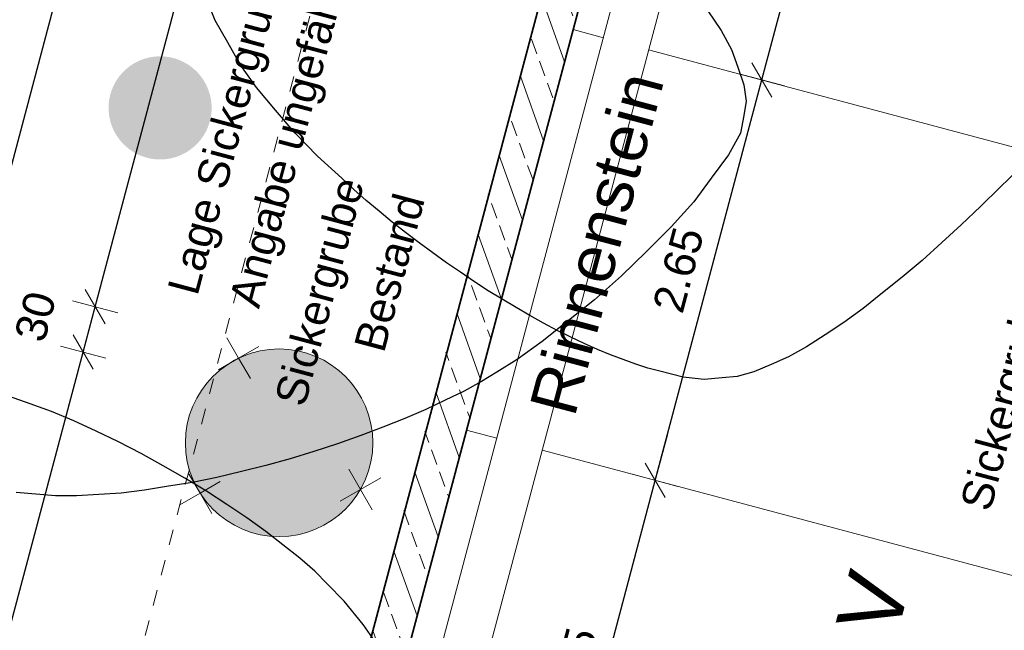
# Model space of a CAD drawing. Header units: metres. Extents: x 4462371 to 4462630, y 5328161 to 5328403.
# Tile 60 of 152: x 4462433.24 to 4462439.54, y 5328263.64 to 5328267.54. Entities that reach past the tile are written whole.
import ezdxf

# ---------------------------------------------------------------- set-up
doc = ezdxf.new("R2010")
doc.units = ezdxf.units.M
doc.header["$PDMODE"] = 65
doc.linetypes.add('AUSGEZOGEN', pattern=[0])
doc.linetypes.add('VERDECKT2_S2', pattern=[0.15000000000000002, 0.1, -0.05])
doc.layers.add('B30_BEWSYM', color=3, linetype='AUSGEZOGEN')
doc.layers.add('B31_BEWLIN', color=3, linetype='AUSGEZOGEN')
for name, color, linetype, lineweight in [('Maßlinie_Allgemein', 7, 'AUSGEZOGEN', 13), ('Schraffur', 7, 'AUSGEZOGEN', 158), ('Standard', 7, 'AUSGEZOGEN', 13)]:
    doc.layers.add(name, color=color, linetype=linetype, lineweight=lineweight)
doc.styles.add('ARIAL', font='ARIAL.TTF')
doc.dimstyles.new('_DIMSTYLE_20', dxfattribs={"dimtxt": 0.2, "dimasz": 0.3, "dimexe": 0, "dimexo": 0, "dimgap": 0.1, "dimtad": 2, "dimdec": 1, "dimlfac": 100, "dimrnd": 0.5, "dimzin": 4, "dimdsep": 46, "dimtxsty": 'ARIAL', "dimblk1": 'ALL_ML_STRICH', "dimblk2": 'ALL_ML_STRICH', "dimsah": 1, "dimcen": 0, "dimclrd": 7, "dimclre": 7, "dimclrt": 7, "dimadec": 0, "dimazin": 0, "dimtfac": 1, "dimtdec": 0, "dimtix": 1, "dimtmove": 2, "dimatfit": 3, "dimfxl": 0, "dimtvp": 1.2, "dimtzin": 0, "dimlwd": 0, "dimlwe": 13, "dimarcsym": 0})
doc.dimstyles.new('_DIMSTYLE_3', dxfattribs={"dimtxt": 0.2, "dimasz": 0.3, "dimexe": 0, "dimexo": 0, "dimgap": 0.1, "dimtad": 2, "dimrnd": 0.005, "dimzin": 4, "dimdsep": 46, "dimtxsty": 'ARIAL', "dimblk1": 'ALL_ML_STRICH', "dimblk2": 'ALL_ML_STRICH', "dimsah": 1, "dimcen": 0, "dimclrd": 7, "dimclre": 7, "dimclrt": 7, "dimadec": 0, "dimazin": 0, "dimtfac": 1, "dimtdec": 0, "dimtix": 1, "dimtmove": 2, "dimatfit": 3, "dimfxl": 0, "dimtzin": 0, "dimlwd": 0, "dimlwe": 13, "dimarcsym": 0})
doc.dimstyles.new('_DIMSTYLE_8', dxfattribs={"dimtxt": 0.2, "dimasz": 0.3, "dimexe": 0, "dimexo": 0, "dimgap": 0.1, "dimtad": 2, "dimdec": 3, "dimrnd": 0.005, "dimzin": 4, "dimdsep": 46, "dimtxsty": 'ARIAL', "dimblk1": 'ALL_ML_STRICH', "dimblk2": 'ALL_ML_STRICH', "dimsah": 1, "dimcen": 0, "dimclrd": 7, "dimclre": 7, "dimclrt": 7, "dimadec": 0, "dimazin": 0, "dimtfac": 1, "dimtdec": 0, "dimtix": 1, "dimtmove": 2, "dimatfit": 3, "dimfxl": 0, "dimtzin": 0, "dimlwd": 0, "dimlwe": 13, "dimarcsym": 0})

# ---------------------------------------------------------------- blocks, each defined once
blk = doc.blocks.new('COMPLEXOBJECT_57')
at = {"layer": 'Standard', "color": 7, "linetype": 'AUSGEZOGEN', "lineweight": 13}
for q in [(4462434.56450263, 5328265.509549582), (4462434.769488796, 5328265.454954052), (4462434.509907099, 5328265.304563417), (4462434.714893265, 5328265.249967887)]:
    blk.add_line((4462434.639697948, 5328265.379758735), q, dxfattribs=at)
blk = doc.blocks.new('COMPLEXOBJECT_58')
at = {"layer": 'Standard', "color": 7, "linetype": 'AUSGEZOGEN', "lineweight": 13}
for q in [(4462434.317200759, 5328264.64605193), (4462434.522186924, 5328264.5914564), (4462434.262605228, 5328264.441065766), (4462434.467591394, 5328264.386470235)]:
    blk.add_line((4462434.392396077, 5328264.516261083), q, dxfattribs=at)
blk = doc.blocks.new('COMPLEXOBJECT_59')
at = {"layer": 'Standard', "color": 7, "linetype": 'AUSGEZOGEN', "lineweight": 13}
for q in [(4462435.343863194, 5328264.669820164), (4462435.548849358, 5328264.615224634), (4462435.289267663, 5328264.464834), (4462435.494253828, 5328264.410238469)]:
    blk.add_line((4462435.419058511, 5328264.540029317), q, dxfattribs=at)
blk = doc.blocks.new('ALL_ML_STRICH')
at = {"color": 0, "linetype": 'ByBlock', "lineweight": -2}
for p, q in [((0, -0.5), (0, 0.5)), ((-0.3, -0.3), (0.3, 0.3)), ((-1, 0), (0.5, 0))]:
    blk.add_line(p, q, dxfattribs=at)
blk = doc.blocks.new('*D121')
at = {"layer": 'DEFPOINTS', "color": 7, "linetype": 'AUSGEZOGEN', "lineweight": 13}
for p in [(4462436.098571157, 5328264.920157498), (4462435.416551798, 5328262.35942526), (4462436.624444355, 5328262.037718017)]:
    blk.add_point(p, dxfattribs=at)
at = {"layer": 'Maßlinie_Allgemein', "color": 7, "linetype": 'AUSGEZOGEN', "lineweight": -2}
for p, q in [((4462436.624444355, 5328262.037718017), (4462437.306463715, 5328264.598450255)), ((4462437.306463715, 5328264.598450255), (4462437.306463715, 5328264.598450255)), ((4462436.624444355, 5328262.037718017), (4462436.624444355, 5328262.037718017))]:
    blk.add_line(p, q, dxfattribs=at)
at = {"layer": 'Maßlinie_Allgemein', "color": 7, "linetype": 'AUSGEZOGEN', "lineweight": 13, "xscale": 0.3, "yscale": 0.3, "zscale": 0.3}
for p, rotation in [((4462437.306463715, 5328264.598450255), 75.0861849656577), ((4462436.624444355, 5328262.037718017), 255.0861849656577)]:
    blk.add_blockref('ALL_ML_STRICH', p, dxfattribs=dict(at, rotation=rotation))
at = {"layer": 'Maßlinie_Allgemein', "color": 7, "linetype": 'AUSGEZOGEN', "lineweight": 13, "insert": (4462436.772420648, 5328263.383670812), "char_height": 0.2, "width": 0.8, "attachment_point": 5, "rotation": 75.08618496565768, "style": 'ARIAL'}
blk.add_mtext('\\A1;{\\A1;{2.65\\H0.132000;\\S^ ;}}', dxfattribs=at)
blk = doc.blocks.new('*D122')
at = {"layer": 'DEFPOINTS', "color": 7, "linetype": 'AUSGEZOGEN', "lineweight": 13}
for p in [(4462436.780590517, 5328267.480889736), (4462436.098571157, 5328264.920157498), (4462437.306463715, 5328264.598450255)]:
    blk.add_point(p, dxfattribs=at)
at = {"layer": 'Maßlinie_Allgemein', "color": 7, "linetype": 'AUSGEZOGEN', "lineweight": -2}
for p, q in [((4462437.306463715, 5328264.598450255), (4462437.988483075, 5328267.159182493)), ((4462437.988483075, 5328267.159182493), (4462437.988483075, 5328267.159182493)), ((4462437.306463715, 5328264.598450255), (4462437.306463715, 5328264.598450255))]:
    blk.add_line(p, q, dxfattribs=at)
at = {"layer": 'Maßlinie_Allgemein', "color": 7, "linetype": 'AUSGEZOGEN', "lineweight": 13, "xscale": 0.3, "yscale": 0.3, "zscale": 0.3}
for p, rotation in [((4462437.988483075, 5328267.159182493), 75.0861849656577), ((4462437.306463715, 5328264.598450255), 255.0861849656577)]:
    blk.add_blockref('ALL_ML_STRICH', p, dxfattribs=dict(at, rotation=rotation))
at = {"layer": 'Maßlinie_Allgemein', "color": 7, "linetype": 'AUSGEZOGEN', "lineweight": 13, "insert": (4462437.454440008, 5328265.94440305), "char_height": 0.2, "width": 0.8, "attachment_point": 5, "rotation": 75.08618496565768, "style": 'ARIAL'}
blk.add_mtext('\\A1;{\\A1;{2.65\\H0.132000;\\S^ ;}}', dxfattribs=at)
blk = doc.blocks.new('*D123')
at = {"layer": 'DEFPOINTS', "color": 7, "linetype": 'AUSGEZOGEN', "lineweight": 13}
for p in [(4462437.424005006, 5328269.896674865), (4462436.780590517, 5328267.480889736), (4462437.988483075, 5328267.159182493)]:
    blk.add_point(p, dxfattribs=at)
at = {"layer": 'Maßlinie_Allgemein', "color": 7, "linetype": 'AUSGEZOGEN', "lineweight": -2}
for p, q in [((4462437.988483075, 5328267.159182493), (4462438.631897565, 5328269.574967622)), ((4462438.631897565, 5328269.574967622), (4462438.631897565, 5328269.574967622)), ((4462437.988483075, 5328267.159182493), (4462437.988483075, 5328267.159182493))]:
    blk.add_line(p, q, dxfattribs=at)
at = {"layer": 'Maßlinie_Allgemein', "color": 7, "linetype": 'AUSGEZOGEN', "lineweight": 13, "xscale": 0.3, "yscale": 0.3, "zscale": 0.3}
for p, rotation in [((4462438.631897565, 5328269.574967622), 75.0861849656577), ((4462437.988483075, 5328267.159182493), 255.0861849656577)]:
    blk.add_blockref('ALL_ML_STRICH', p, dxfattribs=dict(at, rotation=rotation))
at = {"layer": 'Maßlinie_Allgemein', "color": 7, "linetype": 'AUSGEZOGEN', "lineweight": 13, "insert": (4462438.117437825, 5328268.433716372), "char_height": 0.2, "width": 0.8, "attachment_point": 5, "rotation": 75.08618496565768, "style": 'ARIAL'}
blk.add_mtext('\\A1;{\\A1;{2.50\\H0.132000;\\S^ ;}}', dxfattribs=at)
blk = doc.blocks.new('*D147')
at = {"layer": 'DEFPOINTS', "color": 7, "linetype": 'AUSGEZOGEN', "lineweight": 13}
for p in [(4462443.02799707, 5328324.935808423), (4462425.543741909, 5328259.297194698), (4462428.686312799, 5328258.460209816)]:
    blk.add_point(p, dxfattribs=at)
at = {"layer": 'Maßlinie_Allgemein', "color": 7, "linetype": 'AUSGEZOGEN', "lineweight": -2}
for p, q in [((4462428.686312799, 5328258.460209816), (4462446.168492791, 5328324.099376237)), ((4462446.168492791, 5328324.099376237), (4462446.168492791, 5328324.099376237)), ((4462428.686312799, 5328258.460209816), (4462428.686312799, 5328258.460209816))]:
    blk.add_line(p, q, dxfattribs=at)
at = {"layer": 'Maßlinie_Allgemein', "color": 7, "linetype": 'AUSGEZOGEN', "lineweight": 13, "xscale": 0.3, "yscale": 0.3, "zscale": 0.3}
for p, rotation in [((4462446.168492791, 5328324.099376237), 75.08618508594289), ((4462428.686312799, 5328258.460209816), 255.0861850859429)]:
    blk.add_blockref('ALL_ML_STRICH', p, dxfattribs=dict(at, rotation=rotation))
at = {"layer": 'Maßlinie_Allgemein', "color": 7, "linetype": 'AUSGEZOGEN', "lineweight": 13, "insert": (4462437.237831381, 5328291.358378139), "char_height": 0.2, "width": 1.2, "attachment_point": 5, "rotation": 75.08618508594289, "style": 'ARIAL'}
blk.add_mtext('\\A1;{\\A1;{67.92\\H0.132000;\\S5^ ;}}', dxfattribs=at)
blk = doc.blocks.new('*D261')
at = {"layer": 'DEFPOINTS', "color": 7, "linetype": 'AUSGEZOGEN', "lineweight": 13}
for p in [(4462440.311748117, 5328263.642800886), (4462432.293010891, 5328260.345476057), (4462439.54036612, 5328258.415232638)]:
    blk.add_point(p, dxfattribs=at)
at = {"layer": 'Maßlinie_Allgemein', "color": 7, "linetype": 'AUSGEZOGEN', "lineweight": -2}
for p, q in [((4462432.293010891, 5328260.345476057), (4462433.644181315, 5328265.41862483)), ((4462433.644181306, 5328265.418624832), (4462433.644181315, 5328265.41862483)), ((4462432.293010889, 5328260.345476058), (4462432.293010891, 5328260.345476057))]:
    blk.add_line(p, q, dxfattribs=at)
at = {"layer": 'Maßlinie_Allgemein', "color": 7, "linetype": 'AUSGEZOGEN', "lineweight": 13, "xscale": 0.3, "yscale": 0.3, "zscale": 0.3}
for p, rotation in [((4462433.644181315, 5328265.41862483), 75.08618503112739), ((4462432.293010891, 5328260.345476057), 255.0861850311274)]:
    blk.add_blockref('ALL_ML_STRICH', p, dxfattribs=dict(at, rotation=rotation))
at = {"layer": 'Maßlinie_Allgemein', "color": 7, "linetype": 'AUSGEZOGEN', "lineweight": 13, "insert": (4462432.775562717, 5328262.94763712), "char_height": 0.2, "width": 0.8, "attachment_point": 5, "rotation": 75.08618503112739, "style": 'ARIAL'}
blk.add_mtext('\\A1;{\\A1;{5.25\\H0.132000;\\S^ ;}}', dxfattribs=at)
blk = doc.blocks.new('*D262')
at = {"layer": 'DEFPOINTS', "color": 7, "linetype": 'AUSGEZOGEN', "lineweight": 13}
for p in [(4462433.644181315, 5328265.41862483), (4462440.388957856, 5328263.932695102), (4462440.311748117, 5328263.642800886)]:
    blk.add_point(p, dxfattribs=at)
at = {"layer": 'Maßlinie_Allgemein', "color": 7, "linetype": 'AUSGEZOGEN', "lineweight": -2}
for p, q in [((4462433.644181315, 5328265.41862483), (4462433.721391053, 5328265.708519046)), ((4462433.721391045, 5328265.708519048), (4462433.721391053, 5328265.708519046)), ((4462433.644181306, 5328265.418624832), (4462433.644181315, 5328265.41862483))]:
    blk.add_line(p, q, dxfattribs=at)
at = {"layer": 'Maßlinie_Allgemein', "color": 7, "linetype": 'AUSGEZOGEN', "lineweight": 13, "xscale": 0.3, "yscale": 0.3, "zscale": 0.3}
for p, rotation in [((4462433.721391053, 5328265.708519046), 75.08618503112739), ((4462433.644181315, 5328265.41862483), 255.0861850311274)]:
    blk.add_blockref('ALL_ML_STRICH', p, dxfattribs=dict(at, rotation=rotation))
at = {"layer": 'Maßlinie_Allgemein', "color": 7, "linetype": 'AUSGEZOGEN', "lineweight": 13, "insert": (4462433.338908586, 5328265.646152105), "char_height": 0.2, "width": 0.8, "attachment_point": 5, "rotation": 75.08618503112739, "style": 'ARIAL'}
blk.add_mtext('\\A1;{\\A1;{30\\H0.132000;\\S^ ;}}', dxfattribs=at)
blk = doc.blocks.new('*D263')
at = {"layer": 'DEFPOINTS', "color": 7, "linetype": 'AUSGEZOGEN', "lineweight": 13}
for p in [(4462442.319201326, 5328271.180050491), (4462433.721391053, 5328265.708519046), (4462440.388957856, 5328263.932695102)]:
    blk.add_point(p, dxfattribs=at)
at = {"layer": 'Maßlinie_Allgemein', "color": 7, "linetype": 'AUSGEZOGEN', "lineweight": -2}
for p, q in [((4462433.721391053, 5328265.708519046), (4462435.651634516, 5328272.955874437)), ((4462435.651634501, 5328272.955874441), (4462435.651634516, 5328272.955874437)), ((4462433.721391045, 5328265.708519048), (4462433.721391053, 5328265.708519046))]:
    blk.add_line(p, q, dxfattribs=at)
at = {"layer": 'Maßlinie_Allgemein', "color": 7, "linetype": 'AUSGEZOGEN', "lineweight": 13, "xscale": 0.3, "yscale": 0.3, "zscale": 0.3}
for p, rotation in [((4462435.651634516, 5328272.955874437), 75.08618503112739), ((4462433.721391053, 5328265.708519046), 255.0861850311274)]:
    blk.add_blockref('ALL_ML_STRICH', p, dxfattribs=dict(at, rotation=rotation))
at = {"layer": 'Maßlinie_Allgemein', "color": 7, "linetype": 'AUSGEZOGEN', "lineweight": 13, "insert": (4462434.49376029, 5328269.398838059), "char_height": 0.2, "width": 0.8, "attachment_point": 5, "rotation": 75.08618503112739, "style": 'ARIAL'}
blk.add_mtext('\\A1;{\\A1;{7.50\\H0.132000;\\S^ ;}}', dxfattribs=at)
blk = doc.blocks.new('*D387')
at = {"layer": 'DEFPOINTS', "color": 7, "linetype": 'AUSGEZOGEN', "lineweight": 13}
for p in [(4462438.88625269, 5328346.035138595), (4462414.079139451, 5328264.937800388), (4462421.133020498, 5328263.059086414)]:
    blk.add_point(p, dxfattribs=at)
at = {"layer": 'Maßlinie_Allgemein', "color": 7, "linetype": 'AUSGEZOGEN', "lineweight": -2}
for p, q in [((4462421.133020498, 5328263.059086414), (4462442.944771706, 5328344.954202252)), ((4462442.944771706, 5328344.954202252), (4462442.944771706, 5328344.954202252)), ((4462421.133020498, 5328263.059086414), (4462421.133020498, 5328263.059086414))]:
    blk.add_line(p, q, dxfattribs=at)
at = {"layer": 'Maßlinie_Allgemein', "color": 7, "linetype": 'AUSGEZOGEN', "lineweight": 13, "xscale": 0.3, "yscale": 0.3, "zscale": 0.3}
for p, rotation in [((4462442.944771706, 5328344.954202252), 75.08618496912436), ((4462421.133020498, 5328263.059086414), 255.0861849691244)]:
    blk.add_blockref('ALL_ML_STRICH', p, dxfattribs=dict(at, rotation=rotation))
at = {"layer": 'Maßlinie_Allgemein', "color": 7, "linetype": 'AUSGEZOGEN', "lineweight": 13, "insert": (4462431.843882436, 5328304.064795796), "char_height": 0.2, "width": 1, "attachment_point": 5, "rotation": 75.08618496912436, "style": 'ARIAL'}
blk.add_mtext('\\A1;{\\A1;{84.75\\H0.132000;\\S^ ;}}', dxfattribs=at)
blk = doc.blocks.new('*D390')
at = {"layer": 'DEFPOINTS', "color": 7, "linetype": 'AUSGEZOGEN', "lineweight": 13}
for p in [(4462438.88625269, 5328346.035138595), (4462408.627330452, 5328247.849331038), (4462417.246806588, 5328245.553640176)]:
    blk.add_point(p, dxfattribs=at)
at = {"layer": 'Maßlinie_Allgemein', "color": 7, "linetype": 'AUSGEZOGEN', "lineweight": -2}
for p, q in [((4462417.246806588, 5328245.553640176), (4462443.669507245, 5328344.761177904)), ((4462443.669507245, 5328344.761177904), (4462443.669507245, 5328344.761177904)), ((4462417.246806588, 5328245.553640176), (4462417.246806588, 5328245.553640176))]:
    blk.add_line(p, q, dxfattribs=at)
at = {"layer": 'Maßlinie_Allgemein', "color": 7, "linetype": 'AUSGEZOGEN', "lineweight": 13, "xscale": 0.3, "yscale": 0.3, "zscale": 0.3}
for p, rotation in [((4462443.669507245, 5328344.761177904), 75.08618496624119), ((4462417.246806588, 5328245.553640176), 255.0861849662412)]:
    blk.add_blockref('ALL_ML_STRICH', p, dxfattribs=dict(at, rotation=rotation))
at = {"layer": 'Maßlinie_Allgemein', "color": 7, "linetype": 'AUSGEZOGEN', "lineweight": 13, "insert": (4462430.266605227, 5328295.228558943), "char_height": 0.2, "width": 1.4, "attachment_point": 5, "rotation": 75.08618496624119, "style": 'ARIAL'}
blk.add_mtext('\\A1;{\\A1;{102.66\\H0.132000;\\S5^ ;}}', dxfattribs=at)
blk = doc.blocks.new('*D394')
at = {"layer": 'DEFPOINTS', "color": 7, "linetype": 'AUSGEZOGEN', "lineweight": 13}
for p in [(4462448.889651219, 5328312.94596588), (4462431.568275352, 5328260.538500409), (4462434.708795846, 5328259.702061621)]:
    blk.add_point(p, dxfattribs=at)
at = {"layer": 'Maßlinie_Allgemein', "color": 7, "linetype": 'AUSGEZOGEN', "lineweight": -2}
for p, q in [((4462431.568275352, 5328260.538500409), (4462445.749130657, 5328313.782404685)), ((4462445.749130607, 5328313.782404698), (4462445.749130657, 5328313.782404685)), ((4462431.56827535, 5328260.538500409), (4462431.568275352, 5328260.538500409))]:
    blk.add_line(p, q, dxfattribs=at)
at = {"layer": 'Maßlinie_Allgemein', "color": 7, "linetype": 'AUSGEZOGEN', "lineweight": 13, "xscale": 0.3, "yscale": 0.3, "zscale": 0.3}
for p, rotation in [((4462445.749130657, 5328313.782404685), 75.08618503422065), ((4462431.568275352, 5328260.538500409), 255.0861850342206)]:
    blk.add_blockref('ALL_ML_STRICH', p, dxfattribs=dict(at, rotation=rotation))
at = {"layer": 'Maßlinie_Allgemein', "color": 7, "linetype": 'AUSGEZOGEN', "lineweight": 13, "insert": (4462438.463970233, 5328287.219658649), "char_height": 0.2, "width": 1, "attachment_point": 5, "rotation": 75.08618503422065, "style": 'ARIAL'}
blk.add_mtext('\\A1;{\\A1;{55.10\\H0.132000;\\S^ ;}}', dxfattribs=at)
blk = doc.blocks.new('*D527')
at = {"layer": 'DEFPOINTS', "color": 7, "linetype": 'AUSGEZOGEN', "lineweight": 13}
for p in [(4462437.195294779, 5328270.009332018), (4462429.411048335, 5328258.267185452), (4462433.759461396, 5328257.109039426)]:
    blk.add_point(p, dxfattribs=at)
at = {"layer": 'Maßlinie_Allgemein', "color": 7, "linetype": 'AUSGEZOGEN', "lineweight": -2}
for p, q in [((4462429.411048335, 5328258.267185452), (4462432.846881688, 5328271.167478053)), ((4462432.846881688, 5328271.167478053), (4462432.846881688, 5328271.167478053)), ((4462429.411048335, 5328258.267185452), (4462429.411048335, 5328258.267185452))]:
    blk.add_line(p, q, dxfattribs=at)
at = {"layer": 'Maßlinie_Allgemein', "color": 7, "linetype": 'AUSGEZOGEN', "lineweight": 13, "xscale": 0.3, "yscale": 0.3, "zscale": 0.3}
for p, rotation in [((4462432.846881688, 5328271.167478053), 75.08618508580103), ((4462429.411048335, 5328258.267185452), 255.086185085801)]:
    blk.add_blockref('ALL_ML_STRICH', p, dxfattribs=dict(at, rotation=rotation))
at = {"layer": 'Maßlinie_Allgemein', "color": 7, "linetype": 'AUSGEZOGEN', "lineweight": 13, "insert": (4462430.933819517, 5328264.775518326), "char_height": 0.2, "width": 1, "attachment_point": 5, "rotation": 75.08618508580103, "style": 'ARIAL'}
blk.add_mtext('\\A1;{\\A1;{13.35\\H0.132000;\\S^ ;}}', dxfattribs=at)
blk = doc.blocks.new('*D536')
at = {"layer": 'DEFPOINTS', "color": 7, "linetype": 'AUSGEZOGEN', "lineweight": 13}
for p in [(4462437.195294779, 5328270.009332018), (4462430.135783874, 5328258.074161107), (4462433.759461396, 5328257.109039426)]:
    blk.add_point(p, dxfattribs=at)
at = {"layer": 'Maßlinie_Allgemein', "color": 7, "linetype": 'AUSGEZOGEN', "lineweight": -2}
for p, q in [((4462430.135783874, 5328258.074161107), (4462433.571617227, 5328270.974453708)), ((4462433.571617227, 5328270.974453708), (4462433.571617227, 5328270.974453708)), ((4462430.135783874, 5328258.074161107), (4462430.135783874, 5328258.074161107))]:
    blk.add_line(p, q, dxfattribs=at)
at = {"layer": 'Maßlinie_Allgemein', "color": 7, "linetype": 'AUSGEZOGEN', "lineweight": 13, "xscale": 0.3, "yscale": 0.3, "zscale": 0.3}
for p, rotation in [((4462433.571617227, 5328270.974453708), 75.08618508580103), ((4462430.135783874, 5328258.074161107), 255.086185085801)]:
    blk.add_blockref('ALL_ML_STRICH', p, dxfattribs=dict(at, rotation=rotation))
at = {"layer": 'Maßlinie_Allgemein', "color": 7, "linetype": 'AUSGEZOGEN', "lineweight": 13, "insert": (4462431.658555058, 5328264.582493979), "char_height": 0.2, "width": 1, "attachment_point": 5, "rotation": 75.08618508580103, "style": 'ARIAL'}
blk.add_mtext('\\A1;{\\A1;{13.35\\H0.132000;\\S^ ;}}', dxfattribs=at)
blk = doc.blocks.new('*D660')
at = {"layer": 'DEFPOINTS', "color": 7, "linetype": 'AUSGEZOGEN', "lineweight": 13}
for p in [(4462438.484063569, 5328345.883541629), (4462416.800995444, 5328264.471582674), (4462420.472625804, 5328263.493689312)]:
    blk.add_point(p, dxfattribs=at)
at = {"layer": 'Maßlinie_Allgemein', "color": 7, "linetype": 'AUSGEZOGEN', "lineweight": -2}
for p, q in [((4462420.472625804, 5328263.493689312), (4462442.155694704, 5328344.90564806)), ((4462442.155694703, 5328344.90564806), (4462442.155694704, 5328344.90564806)), ((4462420.472625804, 5328263.493689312), (4462420.472625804, 5328263.493689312))]:
    blk.add_line(p, q, dxfattribs=at)
at = {"layer": 'Maßlinie_Allgemein', "color": 7, "linetype": 'AUSGEZOGEN', "lineweight": 13, "xscale": 0.3, "yscale": 0.3, "zscale": 0.3}
for p, rotation in [((4462442.155694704, 5328344.90564806), 75.08618456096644), ((4462420.472625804, 5328263.493689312), 255.0861845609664)]:
    blk.add_blockref('ALL_ML_STRICH', p, dxfattribs=dict(at, rotation=rotation))
at = {"layer": 'Maßlinie_Allgemein', "color": 7, "linetype": 'AUSGEZOGEN', "lineweight": 13, "insert": (4462431.119146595, 5328304.257820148), "char_height": 0.2, "width": 1, "attachment_point": 5, "rotation": 75.08618456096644, "style": 'ARIAL'}
blk.add_mtext('\\A1;{\\A1;{84.25\\H0.132000;\\S^ ;}}', dxfattribs=at)
blk = doc.blocks.new('Laubbaum_Stamm')
at = {"lineweight": 13}
blk.add_hatch(color=7, dxfattribs=at).paths.add_polyline_path([(0, 0.5), (-0.05058416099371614, 0.4974346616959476), (-0.1006492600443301, 0.4897649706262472), (-0.149681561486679, 0.4770696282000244), (-0.1971779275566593, 0.4594789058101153), (-0.2426509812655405, 0.437173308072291), (-0.2856341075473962, 0.4103817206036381), (-0.3256862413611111, 0.3793790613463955), (-0.3623963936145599, 0.3444834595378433), (-0.3953878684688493, 0.3060529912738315), (-0.4243221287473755, 0.2644820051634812), (-0.4489022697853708, 0.2201970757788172), (-0.4688760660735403, 0.1736526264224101), (-0.4840385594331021, 0.1253262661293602), (-0.4942341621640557, 0.0757138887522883), (-0.4993582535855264, 0.02532458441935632), (-0.4993582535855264, -0.02532458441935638), (-0.4942341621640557, -0.07571388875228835), (-0.4840385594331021, -0.1253262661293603), (-0.4688760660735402, -0.1736526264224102), (-0.4489022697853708, -0.2201970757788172), (-0.4243221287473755, -0.2644820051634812), (-0.3953878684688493, -0.3060529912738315), (-0.36239639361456, -0.3444834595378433), (-0.3256862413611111, -0.3793790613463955), (-0.2856341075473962, -0.4103817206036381), (-0.2426509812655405, -0.437173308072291), (-0.1971779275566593, -0.4594789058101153), (-0.149681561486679, -0.4770696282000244), (-0.10064926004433, -0.4897649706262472), (-0.05058416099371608, -0.4974346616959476), (0, -0.5), (0.05058416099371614, -0.4974346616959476), (0.1006492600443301, -0.4897649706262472), (0.149681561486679, -0.4770696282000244), (0.1971779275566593, -0.4594789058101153), (0.2426509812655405, -0.437173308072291), (0.2856341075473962, -0.4103817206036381), (0.3256862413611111, -0.3793790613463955), (0.3623963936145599, -0.3444834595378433), (0.3953878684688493, -0.3060529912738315), (0.4243221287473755, -0.2644820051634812), (0.4489022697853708, -0.2201970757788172), (0.4688760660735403, -0.1736526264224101), (0.4840385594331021, -0.1253262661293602), (0.4942341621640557, -0.0757138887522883), (0.4993582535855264, -0.02532458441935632), (0.4993582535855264, 0.02532458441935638), (0.4942341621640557, 0.07571388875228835), (0.4840385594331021, 0.1253262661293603), (0.4688760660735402, 0.1736526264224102), (0.4489022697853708, 0.2201970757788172), (0.4243221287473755, 0.2644820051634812), (0.3953878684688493, 0.3060529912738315), (0.36239639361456, 0.3444834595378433), (0.3256862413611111, 0.3793790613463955), (0.2856341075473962, 0.4103817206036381), (0.2426509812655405, 0.437173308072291), (0.1971779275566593, 0.4594789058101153), (0.149681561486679, 0.4770696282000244), (0.10064926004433, 0.4897649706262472), (0.05058416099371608, 0.4974346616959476)])

msp = doc.modelspace()

# ---------------------------------------------------------------- hatches: boundary and pattern name
at = {"layer": 'Schraffur', "linetype": 'AUSGEZOGEN', "lineweight": 18}
h = msp.add_hatch(dxfattribs=at)
h.set_pattern_fill('SCHRAFFUR_7', scale=0.09999999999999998, angle=65, style=0, pattern_type=2)
h.set_pattern_definition([(110, (0, 0), (-0.2819077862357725, -0.1026060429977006), []), (110, (-0.1409538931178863, -0.05130302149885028), (-0.2819077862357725, -0.1026060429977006), [0.1, -0.05])])
h.paths.add_polyline_path([(4462436.812761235, 5328267.601678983), (4462437.475478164, 5328270.089937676), (4462437.23389964, 5328270.154279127), (4462436.57118269, 5328267.66602044), (4462433.759461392, 5328257.109039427), (4462434.001039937, 5328257.044697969)], flags=0)
at = {"layer": 'Standard', "linetype": 'AUSGEZOGEN', "lineweight": 35}
msp.add_hatch(color=255, dxfattribs=at).paths.add_polyline_path([(4462435.458514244, 5328264.622983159), (4462435.484844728, 5328264.710987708), (4462435.4974328, 5328264.801980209), (4462435.495983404, 5328264.893827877), (4462435.480530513, 5328264.984377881), (4462435.451436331, 5328265.071507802), (4462435.4093828, 5328265.153175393), (4462435.355355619, 5328265.227466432), (4462435.29062114, 5328265.292639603), (4462435.216696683, 5328265.347167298), (4462435.135314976, 5328265.389771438), (4462435.048383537, 5328265.419453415), (4462434.957939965, 5328265.43551751), (4462434.86610418, 5328265.437587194), (4462434.775028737, 5328265.425613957), (4462434.686848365, 5328265.399878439), (4462434.66789236, 5328265.391018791), (4462434.655005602, 5328265.384995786), (4462434.540317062, 5328265.318550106), (4462434.527324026, 5328265.309841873), (4462434.459719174, 5328265.247651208), (4462434.402399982, 5328265.175869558), (4462434.356709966, 5328265.096179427), (4462434.323720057, 5328265.01044868), (4462434.304203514, 5328264.920686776), (4462434.298617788, 5328264.828997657), (4462434.307093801, 5328264.737530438), (4462434.329432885, 5328264.648429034), (4462434.365111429, 5328264.563781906), (4462434.41329316, 5328264.485573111), (4462434.472848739, 5328264.415635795), (4462434.533714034, 5328264.363092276), (4462434.534719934, 5328264.361356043), (4462434.535321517, 5328264.361704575), (4462434.542382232, 5328264.355609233), (4462434.620263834, 5328264.306900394), (4462434.704668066, 5328264.270650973), (4462434.793616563, 5328264.247710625), (4462434.885024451, 5328264.238617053), (4462434.976749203, 5328264.243583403), (4462435.066640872, 5328264.262493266), (4462435.152592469, 5328264.294903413), (4462435.232589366, 5328264.340054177), (4462435.304756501, 5328264.396887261), (4462435.379148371, 5328264.476667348), (4462435.375651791, 5328264.474641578), (4462435.375163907, 5328264.475483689), (4462435.419058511, 5328264.540029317)])

# ---------------------------------------------------------------- linework, layer by layer
at = {"layer": 'B31_BEWLIN', "color": 250, "linetype": 'AUSGEZOGEN'}
for points in [[(4462439.634974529, 5328266.590046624), (4462439.511447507, 5328266.470585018), (4462439.389325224, 5328266.35095999), (4462439.265177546, 5328266.232282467), (4462439.139494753, 5328266.118766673), (4462439.013811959, 5328266.005250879), (4462438.886594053, 5328265.896896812), (4462438.761140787, 5328265.797591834), (4462438.637092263, 5328265.698123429), (4462438.514024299, 5328265.607083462), (4462438.394615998, 5328265.529143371), (4462438.274587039, 5328265.451987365), (4462438.158217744, 5328265.387931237), (4462438.048023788, 5328265.340241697), (4462437.937209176, 5328265.293336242), (4462437.831165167, 5328265.262960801), (4462437.734033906, 5328265.253635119), (4462437.734033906, 5328265.253635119), (4462437.618818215, 5328265.242816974), (4462437.483963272, 5328265.258505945), (4462437.334702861, 5328265.297227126), (4462437.259370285, 5328265.31666943), (4462437.181097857, 5328265.341436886), (4462437.099885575, 5328265.371529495), (4462437.019293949, 5328265.400838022), (4462436.935762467, 5328265.435471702), (4462436.85131653, 5328265.474483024), (4462436.765465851, 5328265.513657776), (4462436.678700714, 5328265.557210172), (4462436.590237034, 5328265.604519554), (4462436.503178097, 5328265.65166551), (4462436.415204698, 5328265.703189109), (4462436.326774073, 5328265.756901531), (4462436.237722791, 5328265.811398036), (4462436.148998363, 5328265.868704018), (4462436.060600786, 5328265.928819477), (4462435.97079847, 5328265.989098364), (4462435.882107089, 5328266.052807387), (4462435.794983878, 5328266.11775772), (4462435.707860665, 5328266.182708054), (4462435.622469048, 5328266.25030444), (4462435.538645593, 5328266.319142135), (4462435.456226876, 5328266.387816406), (4462435.37616041, 5328266.458352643), (4462435.299066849, 5328266.529966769), (4462435.144095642, 5328266.672574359), (4462435.001016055, 5328266.819493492), (4462434.876361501, 5328266.965692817), (4462434.753111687, 5328267.111728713), (4462434.64907099, 5328267.25766546), (4462434.569988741, 5328267.397851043), (4462434.490285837, 5328267.538820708), (4462434.436325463, 5328267.674659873)], [(4462437.641756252, 5328267.601414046), (4462437.727471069, 5328267.475406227), (4462437.793682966, 5328267.353091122), (4462437.834642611, 5328267.240120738), (4462437.874197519, 5328267.127313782), (4462437.889120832, 5328267.023067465), (4462437.872756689, 5328266.931262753), (4462437.851833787, 5328266.818825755), (4462437.775838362, 5328266.679596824), (4462437.664494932, 5328266.530242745), (4462437.55377216, 5328266.380104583), (4462437.408322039, 5328266.219057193), (4462437.249151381, 5328266.062453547), (4462437.089980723, 5328265.905849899), (4462436.916305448, 5328265.753069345), (4462436.749916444, 5328265.620085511), (4462436.582743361, 5328265.486481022), (4462436.422693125, 5328265.371268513), (4462436.292123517, 5328265.289689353), (4462436.194102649, 5328265.229859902), (4462436.082437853, 5328265.169527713), (4462435.960939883, 5328265.110339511), (4462435.838037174, 5328265.051314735), (4462435.703896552, 5328264.993597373), (4462435.562275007, 5328264.938885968), (4462435.420653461, 5328264.884174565), (4462435.272171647, 5328264.831685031), (4462435.119965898, 5328264.783899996), (4462434.96854423, 5328264.736735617), (4462434.8132352, 5328264.692870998), (4462434.657175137, 5328264.654788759), (4462434.500494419, 5328264.617490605), (4462434.343683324, 5328264.585190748), (4462434.189878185, 5328264.56037182), (4462434.036693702, 5328264.534768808), (4462433.887299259, 5328264.517267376), (4462433.745288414, 5328264.508161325), (4462433.602656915, 5328264.499839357), (4462433.466624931, 5328264.499292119), (4462433.34111288, 5328264.509622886), (4462433.215600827, 5328264.519953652)], [(4462435.556921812, 5328263.506716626), (4462435.43707091, 5328263.675849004), (4462435.315095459, 5328263.826719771), (4462435.206577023, 5328263.937343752), (4462435.12726253, 5328264.017286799), (4462435.031646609, 5328264.10102207), (4462434.923388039, 5328264.186228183), (4462434.814508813, 5328264.272218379), (4462434.692986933, 5328264.359679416), (4462434.563330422, 5328264.444527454), (4462434.433673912, 5328264.52937549), (4462434.296046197, 5328264.613015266), (4462434.155739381, 5328264.691983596), (4462434.015432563, 5328264.770951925), (4462433.871041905, 5328264.845412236), (4462433.727859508, 5328264.91190134), (4462433.584056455, 5328264.979174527), (4462433.441461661, 5328265.038476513), (4462433.304125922, 5328265.087912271), (4462433.166790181, 5328265.137348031)], [(4462435.556921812, 5328263.506716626), (4462435.43707091, 5328263.675849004), (4462435.315095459, 5328263.826719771), (4462435.206577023, 5328263.937343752), (4462435.12726253, 5328264.017286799), (4462435.031646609, 5328264.10102207), (4462434.923388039, 5328264.186228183), (4462434.814508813, 5328264.272218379), (4462434.692986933, 5328264.359679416), (4462434.563330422, 5328264.444527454), (4462434.433673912, 5328264.52937549), (4462434.296046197, 5328264.613015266), (4462434.155739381, 5328264.691983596), (4462434.015432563, 5328264.770951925), (4462433.871041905, 5328264.845412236), (4462433.727859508, 5328264.91190134), (4462433.584056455, 5328264.979174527), (4462433.441461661, 5328265.038476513), (4462433.304125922, 5328265.087912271), (4462433.166790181, 5328265.137348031)]]:
    msp.add_lwpolyline(points, dxfattribs=at)
at = {"layer": 'Standard', "color": 7, "linetype": 'VERDECKT2_S2', "lineweight": 18}
for p, q in [((4462455.222099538, 5328343.133092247), (4462429.03644834, 5328244.815588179)), ((4462430.585169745, 5328245.190739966), (4462451.241641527, 5328322.748205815))]:
    msp.add_line(p, q, dxfattribs=at)
at = {"layer": 'Standard', "color": 7, "linetype": 'AUSGEZOGEN', "lineweight": 18}
for p, q in [((4462438.23494581, 5328272.164355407), (4462434.927795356, 5328259.747219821)), ((4462438.524749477, 5328272.087169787), (4462435.217599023, 5328259.670034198))]:
    msp.add_line(p, q, dxfattribs=at)
at = {"layer": 'Standard', "color": 7, "linetype": 'AUSGEZOGEN', "lineweight": 35}
for p, q in [((4462433.759461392, 5328257.109039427), (4462437.23389964, 5328270.154279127)), ((4462434.708795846, 5328259.702061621), (4462437.475478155, 5328270.089937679))]:
    msp.add_line(p, q, dxfattribs=at)
at = {"layer": 'Standard', "color": 7, "linetype": 'AUSGEZOGEN', "lineweight": 13}
for p, q in [((4462436.780590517, 5328267.480889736), (4462436.97385342, 5328267.429416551)), ((4462437.263657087, 5328267.35223093), (4462441.61216078, 5328266.194060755)), ((4462436.098571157, 5328264.920157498), (4462436.291834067, 5328264.868684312)), ((4462436.581637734, 5328264.79149869), (4462440.350352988, 5328263.787747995))]:
    msp.add_line(p, q, dxfattribs=at)
msp.add_circle((4462434.898543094, 5328264.838464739), 0.6, dxfattribs=at)

# ---------------------------------------------------------------- block references
at = {"layer": 'B30_BEWSYM', "color": 3, "linetype": 'AUSGEZOGEN', "lineweight": -3, "xscale": 0.660000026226, "yscale": 0.6600000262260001, "zscale": 0.660000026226, "rotation": 308.3640628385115}
msp.add_blockref('Laubbaum_Stamm', (4462434.136846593, 5328266.98034506), dxfattribs=at)
at = {"layer": 'Standard', "color": 7, "linetype": 'AUSGEZOGEN', "lineweight": 13}
for name in ['COMPLEXOBJECT_57', 'COMPLEXOBJECT_58', 'COMPLEXOBJECT_59']:
    msp.add_blockref(name, (0, 0), dxfattribs=at)

# ---------------------------------------------------------------- texts
at = {"layer": 'Standard', "color": 7, "linetype": 'AUSGEZOGEN', "lineweight": 18, "char_height": 0.2, "line_spacing_factor": 1.204819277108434, "style": 'ARIAL'}
for s, insert, width, attachment_point, rotation in [('{\\fArial|i0|b0;\\H0.200000;\\W1.000000;\\C7;Lage Sickergrube}\\P{\\fArial|i0|b0;\\H0.200000;\\W1.000000;\\C7;Angabe ungefähr}\\P', (4462434.463613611, 5328266.881340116), 2.303905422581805, 2, 75.08618501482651), ('{\\fArial|i0|b0;\\H0.200000;\\W1.000000;\\C7;Sickergrube}\\P{\\fArial|i0|b0;\\H0.200000;\\W1.000000;\\C7;Bestand}\\P', (4462439.639422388, 5328265.882698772), 1.600509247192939, 3, 75.08618494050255)]:
    msp.add_mtext(s, dxfattribs=dict(at, insert=insert, width=width, attachment_point=attachment_point, rotation=rotation))
at = {"layer": 'Standard', "color": 7, "linetype": 'AUSGEZOGEN', "lineweight": 18, "style": 'ARIAL'}
for s, insert, char_height, width, attachment_point, rotation in [('\\W1.01;Rinnenstein', (4462436.645979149, 5328265.0330772), 0.3, 2.380981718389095, 4, 75.08618501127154), ('\\W0.99;V\\~-\\~V', (4462438.783899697, 5328263.34601945), 0.4, 1.438845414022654, 8, 75.08618491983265)]:
    msp.add_mtext(s, dxfattribs=dict(at, insert=insert, char_height=char_height, width=width, attachment_point=attachment_point, rotation=rotation))
at = {"layer": 'Standard', "color": 7, "linetype": 'AUSGEZOGEN', "lineweight": 13, "insert": (4462435.251443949, 5328266.552029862), "char_height": 0.2, "width": 1.600509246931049, "attachment_point": 3, "rotation": 75.08618494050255, "line_spacing_factor": 1.204819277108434, "style": 'ARIAL'}
msp.add_mtext('{\\fArial|i0|b0;\\H0.200000;\\W1.000000;\\C7;Sickergrube}\\P{\\fArial|i0|b0;\\H0.200000;\\W1.000000;\\C7;Bestand}\\P', dxfattribs=at)

# ---------------------------------------------------------------- dimensions: what is measured, and where the dimension line sits
at = {"layer": 'Maßlinie_Allgemein', "color": 7, "linetype": 'AUSGEZOGEN', "lineweight": 13}
for base, p1, p2, angle, dimstyle, picture, middle in [((4462443.669507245, 5328344.761177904), (4462417.246806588, 5328245.553640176), (4462443.669507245, 5328344.761177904), 75.08618496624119, '_DIMSTYLE_8', '*D390', (4462430.266605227, 5328295.228558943)), ((4462442.944771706, 5328344.954202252), (4462421.133020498, 5328263.059086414), (4462442.944771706, 5328344.954202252), 75.08618496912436, '_DIMSTYLE_3', '*D387', (4462431.843882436, 5328304.064795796)), ((4462442.155694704, 5328344.90564806), (4462420.472625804, 5328263.493689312), (4462442.155694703, 5328344.90564806), 75.08618456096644, '_DIMSTYLE_3', '*D660', (4462431.119146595, 5328304.257820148)), ((4462446.168492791, 5328324.099376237), (4462428.686312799, 5328258.460209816), (4462446.168492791, 5328324.099376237), 75.08618508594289, '_DIMSTYLE_8', '*D147', (4462437.237831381, 5328291.358378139)), ((4462445.749130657, 5328313.782404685), (4462431.56827535, 5328260.538500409), (4462445.749130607, 5328313.782404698), 75.08618503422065, '_DIMSTYLE_3', '*D394', (4462438.463970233, 5328287.219658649)), ((4462435.651634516, 5328272.955874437), (4462433.721391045, 5328265.708519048), (4462435.651634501, 5328272.955874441), 75.08618503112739, '_DIMSTYLE_3', '*D263', (4462434.49376029, 5328269.398838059)), ((4462432.846881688, 5328271.167478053), (4462429.411048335, 5328258.267185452), (4462432.846881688, 5328271.167478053), 75.08618508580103, '_DIMSTYLE_3', '*D527', (4462430.933819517, 5328264.775518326)), ((4462433.571617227, 5328270.974453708), (4462430.135783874, 5328258.074161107), (4462433.571617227, 5328270.974453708), 75.08618508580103, '_DIMSTYLE_3', '*D536', (4462431.658555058, 5328264.582493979)), ((4462438.631897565, 5328269.574967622), (4462437.988483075, 5328267.159182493), (4462438.631897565, 5328269.574967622), 75.0861849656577, '_DIMSTYLE_3', '*D123', (4462438.117437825, 5328268.433716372)), ((4462437.988483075, 5328267.159182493), (4462437.306463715, 5328264.598450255), (4462437.988483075, 5328267.159182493), 75.0861849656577, '_DIMSTYLE_3', '*D122', (4462437.454440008, 5328265.94440305)), ((4462433.721391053, 5328265.708519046), (4462433.644181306, 5328265.418624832), (4462433.721391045, 5328265.708519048), 75.08618503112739, '_DIMSTYLE_20', '*D262', (4462433.338908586, 5328265.646152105)), ((4462433.644181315, 5328265.41862483), (4462432.293010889, 5328260.345476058), (4462433.644181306, 5328265.418624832), 75.08618503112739, '_DIMSTYLE_3', '*D261', (4462432.775562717, 5328262.94763712)), ((4462437.306463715, 5328264.598450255), (4462436.624444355, 5328262.037718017), (4462437.306463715, 5328264.598450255), 75.0861849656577, '_DIMSTYLE_3', '*D121', (4462436.772420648, 5328263.383670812))]:
    dim = msp.add_linear_dim(base=base, p1=p1, p2=p2, angle=angle, dimstyle=dimstyle, override={"dimpost": '<>', "dimclrd": 7, "dimclre": 7, "dimclrt": 7, "dimlwd": 0, "dimlwe": 13}, dxfattribs=at)
    dim.commit()
    dim.dimension.update_dxf_attribs({"geometry": picture, "text_midpoint": middle, "dimtype": 160})

doc.saveas('drawing.dxf')
